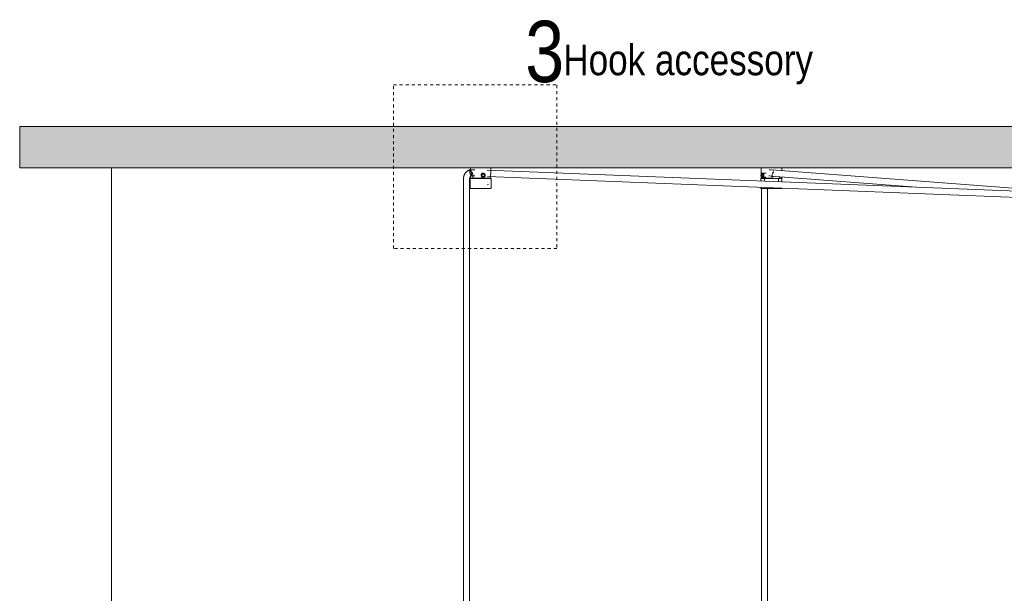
# Model space of a CAD drawing. Header units: millimetres. Extents: x 5395 to 10113, y 397 to 7363.
# Tile 3 of 11: x 5395 to 6359, y 1583 to 2145. Entities that reach past the tile are written whole.
import ezdxf

# ---------------------------------------------------------------- set-up
doc = ezdxf.new("R2010")
doc.units = ezdxf.units.MM
doc.linetypes.add('Dash', pattern=[6, 3, -3])
doc.layers.add('A-ANNO-DIMS', color=7, linetype='Dash', lineweight=9, true_color=0xd2d2d2)
for name, color, linetype, lineweight in [('A-ANNO-DIMS-15', 7, 'Continuous', 9), ('A-CLNG', 7, 'Continuous', 9), ('E-LITE-EQPM', 7, 'Continuous', 20), ('G-ANNO-TEXT', 7, 'Continuous', 9)]:
    doc.layers.add(name, color=color, linetype=linetype, lineweight=lineweight)
doc.styles.add('Arial Narrow', font='ARIALN.TTF', dxfattribs={"height": 33})
doc.styles.add('Arial Narrow_1', font='ARIALN.TTF', dxfattribs={"height": 60})
doc.styles.add('Arial Narrow_2', font='ARIALN.TTF', dxfattribs={"height": 30})
doc.dimstyles.new('FARO_-_2_2mm_Arial_Narrow_mm_Inch_Left', dxfattribs={"dimscale": 304.8, "dimtxt": 33.773222, "dimasz": 0, "dimexe": 0.147638, "dimexo": 0.0625, "dimgap": 0.024606, "dimtad": 1, "dimdec": 0, "dimzin": 0, "dimdsep": 46, "dimtxsty": 'Arial Narrow', "dimblk1": 'NONE', "dimblk2": 'NONE', "dimsah": 1, "dimcen": 0.09, "dimadec": 0, "dimazin": 0, "dimtfac": 1, "dimtdec": 4, "dimtix": 1, "dimtmove": 0, "dimatfit": 3, "dimfxl": 0.049213, "dimfxlon": 1, "dimtvp": 1, "dimtolj": 1, "dimtzin": 0, "dimarcsym": 2})

# ---------------------------------------------------------------- blocks, each defined once
blk = doc.blocks.new('64314-5L   _Suspended_tensor - 64314-49-5L MAMBO Black_rattan pendant lamp ø450-5L-719882-Alzado_PDF')
at = {"layer": 'E-LITE-EQPM', "lineweight": 9}
for p, q in [((5837.43, 1998.21), (5836.14, 1998.21)), ((5836.31, 2000), (5836.31, 1996.26)), ((5836.56, 2000), (5836.62, 2000)), ((5836.62, 2000), (5856.02, 2000)), ((6495.75, 1972.23), (5852.86, 1997.7)), ((5856.32, 1996.26), (5856.32, 2000)), ((6121.14, 2000), (6121.14, 1990)), ((6444.49, 1974.26), (6131.37, 1997.95)), ((6141.15, 1997.19), (6141.15, 2000)), ((5829.58, 1989.48), (5829.58, 1983.84)), ((5835.58, 1983.84), (5835.58, 1989.48)), ((5836.03, 1989.27), (5836.03, 1979.77)), ((5836.52, 1990), (5836.52, 1991.11)), ((5838.66, 1990), (5836.52, 1990)), ((5837.14, 1992.21), (5837.43, 1992.21)), ((5837.43, 1992.21), (5840.51, 1992.15)), ((5838.66, 1992.66), (5838.66, 1990)), ((5856.12, 1990), (5838.66, 1990)), ((5838.78, 1989.77), (5838.73, 1989.77)), ((5839.11, 1989.77), (5838.78, 1989.77)), ((5838.84, 1989.77), (5839.05, 1989.77)), ((5840.02, 1989.77), (5840.02, 1990)), ((5842.16, 1990), (5842.16, 1989.76)), ((5847.02, 1991.92), (5847.48, 1991.91)), ((5848.95, 1994.8), (5847.23, 1994.8)), ((5847.23, 1990.8), (5848.95, 1990.8)), ((5847.5, 1993.28), (5847.48, 1993.28)), ((5847.5, 1993.28), (5848.95, 1994.36)), ((5848.05, 1991.52), (5847.5, 1993.28)), ((5847.55, 1991.82), (5847.64, 1991.52)), ((5847.64, 1991.52), (5847.84, 1991.52)), ((5848.74, 1989.77), (5848.01, 1989.77)), ((5848.95, 1991.52), (5848.05, 1991.52)), ((5849.99, 1993.28), (5848.74, 1994.21)), ((5848.95, 1994.36), (5850.4, 1993.28)), ((5849.84, 1991.52), (5848.95, 1991.52)), ((5849.44, 1991.52), (5849.99, 1993.28)), ((5849.84, 1991.52), (5849.65, 1991.52)), ((5850.4, 1993.28), (5849.84, 1991.52)), ((5850.4, 1993.28), (5849.99, 1993.28)), ((5851.7, 1989.77), (5851.03, 1989.77)), ((5852.61, 1989.76), (5852.61, 1990)), ((5853.01, 1991.69), (6495.51, 1966.24)), ((5856.12, 1990), (5856.12, 1992.66)), ((5856.61, 1979.77), (5856.61, 1989.27)), ((6120.85, 1989.27), (6120.85, 1987.08)), ((6121.05, 1993.28), (6121.78, 1994.36)), ((6121.33, 1991.52), (6121.05, 1993.28)), ((6121.05, 1993.28), (6122.5, 1993.28)), ((6131.75, 1990), (6121.14, 1990)), ((6121.21, 1989.94), (6121.21, 1989.64)), ((6121.78, 1991.52), (6121.33, 1991.52)), ((6125.82, 1994.8), (6121.78, 1994.8)), ((6121.78, 1994.36), (6122.51, 1993.28)), ((6122.13, 1991.52), (6121.78, 1991.52)), ((6121.78, 1990.8), (6125.75, 1990.8)), ((6122.51, 1993.28), (6122.23, 1991.52)), ((6122.51, 1993.28), (6123.52, 1993.28)), ((6124.21, 1990), (6124.21, 1986.95)), ((6124.36, 1989.77), (6124.31, 1989.77)), ((6129.98, 1989.77), (6129.98, 1990)), ((6130.92, 1991.96), (6277.46, 1980.88)), ((6131.01, 1989.77), (6132.39, 1989.77)), ((6134.06, 1989.77), (6131.05, 1989.77)), ((6131.75, 1990), (6131.75, 1992.66)), ((6132.3, 1990), (6131.75, 1990)), ((6132.3, 1989.77), (6132.3, 1990)), ((6138.92, 1989.77), (6136.09, 1989.77)), ((6137.58, 1990), (6137.58, 1989.73)), ((6139.35, 1990), (6137.58, 1990)), ((6138.07, 1986.4), (6138.07, 1990)), ((6139.35, 1991.33), (6139.35, 1990)), ((6141.05, 1990), (6139.35, 1990)), ((6141.15, 1990), (6141.15, 1991.25)), ((6141.43, 1986.27), (6141.43, 1989.27)), ((5829.58, 1983.84), (5829.58, 1380)), ((5835.58, 1380), (5835.58, 1983.84)), ((5836.28, 1979.77), (5836.34, 1979.77)), ((5836.34, 1979.77), (5856.3, 1979.77)), ((5852.74, 1983.38), (5854.09, 1983.84)), ((6120.85, 1981.08), (6120.85, 1979.77)), ((6120.85, 1979.77), (6136.18, 1979.77)), ((6121.21, 1979.77), (6121.21, 1180)), ((6127.21, 1180), (6127.21, 1979.77)), ((6136.18, 1979.77), (6141.43, 1979.77)), ((6141.43, 1979.77), (6141.43, 1980.26))]:
    blk.add_line(p, q, dxfattribs=at)
at = {"layer": 'E-LITE-EQPM', "lineweight": 9, "flags": 128}
for points in [[(5836.09, 1998.2), (5835.75, 1998.1), (5835.41, 1997.98), (5835.08, 1997.85), (5834.75, 1997.7), (5834.43, 1997.55), (5834.12, 1997.38), (5833.81, 1997.19), (5833.51, 1997), (5833.22, 1996.79), (5832.94, 1996.57), (5832.66, 1996.34), (5832.4, 1996.1), (5832.14, 1995.84), (5831.9, 1995.58), (5831.67, 1995.31), (5831.44, 1995.03), (5831.23, 1994.74), (5831.03, 1994.44), (5830.85, 1994.14), (5830.67, 1993.83), (5830.51, 1993.51), (5830.36, 1993.18), (5830.22, 1992.85), (5830.1, 1992.52), (5829.98, 1992.18), (5829.89, 1991.83), (5829.8, 1991.49), (5829.73, 1991.14), (5829.67, 1990.78), (5829.63, 1990.43), (5829.6, 1990.07), (5829.58, 1989.71), (5829.58, 1989.48)], [(5840.54, 1998.16), (5839.27, 1998.2), (5837.43, 1998.21)], [(6128.79, 1998.13), (6129.57, 1998.1), (6132.48, 1997.74), (6133.47, 1997.56)], [(5835.58, 1989.48), (5835.58, 1989.61), (5835.59, 1989.73), (5835.6, 1989.86), (5835.62, 1989.98), (5835.64, 1990.11), (5835.67, 1990.23), (5835.7, 1990.35), (5835.74, 1990.47), (5835.78, 1990.58), (5835.82, 1990.7), (5835.87, 1990.81), (5835.92, 1990.92), (5835.98, 1991.03), (5836.04, 1991.13), (5836.1, 1991.24), (5836.17, 1991.34), (5836.25, 1991.43), (5836.32, 1991.52), (5836.4, 1991.61), (5836.48, 1991.7), (5836.57, 1991.78), (5836.65, 1991.86), (5836.74, 1991.93), (5836.84, 1992), (5836.93, 1992.07), (5837.03, 1992.13), (5837.13, 1992.18), (5837.22, 1992.23)], [(5836.03, 1989.27), (5836.03, 1989.29), (5836.03, 1989.31), (5836.03, 1989.33), (5836.03, 1989.35), (5836.04, 1989.37), (5836.04, 1989.39), (5836.04, 1989.41), (5836.05, 1989.43), (5836.06, 1989.45), (5836.06, 1989.47), (5836.07, 1989.48), (5836.08, 1989.5), (5836.09, 1989.52), (5836.1, 1989.54), (5836.11, 1989.55), (5836.12, 1989.57), (5836.14, 1989.59), (5836.15, 1989.6), (5836.16, 1989.62), (5836.18, 1989.63), (5836.19, 1989.65), (5836.21, 1989.66), (5836.22, 1989.67), (5836.24, 1989.68), (5836.26, 1989.69), (5836.27, 1989.7), (5836.29, 1989.71), (5836.31, 1989.72), (5836.33, 1989.73), (5836.35, 1989.74), (5836.37, 1989.75), (5836.39, 1989.75), (5836.4, 1989.76), (5836.42, 1989.76), (5836.44, 1989.77), (5836.46, 1989.77), (5836.48, 1989.77), (5836.5, 1989.77), (5836.52, 1989.77), (5836.53, 1989.77)], [(5836.83, 1989.77), (5836.74, 1989.77), (5836.67, 1989.77), (5836.61, 1989.77), (5836.57, 1989.77), (5836.54, 1989.77), (5836.53, 1989.77)], [(5836.53, 1989.77), (5836.54, 1989.77), (5836.56, 1989.77), (5836.6, 1989.77), (5836.65, 1989.77), (5836.72, 1989.77), (5836.81, 1989.77), (5836.91, 1989.77), (5837.03, 1989.77), (5837.16, 1989.77), (5837.3, 1989.77), (5837.46, 1989.77), (5837.64, 1989.77), (5837.82, 1989.77), (5838.02, 1989.77), (5838.24, 1989.77), (5838.47, 1989.77), (5838.71, 1989.77), (5838.96, 1989.77), (5839.22, 1989.77)], [(5856.11, 1989.77), (5856.1, 1989.77), (5856.07, 1989.77), (5856.04, 1989.77), (5855.98, 1989.77), (5855.91, 1989.77), (5855.83, 1989.77), (5855.72, 1989.77), (5855.61, 1989.77), (5855.48, 1989.77), (5855.33, 1989.77), (5855.17, 1989.77), (5855, 1989.77), (5854.81, 1989.77), (5854.61, 1989.77), (5854.4, 1989.77), (5854.17, 1989.77), (5853.93, 1989.77), (5853.68, 1989.77), (5853.41, 1989.77), (5853.14, 1989.77), (5852.85, 1989.77), (5852.55, 1989.77), (5852.25, 1989.77), (5851.93, 1989.77), (5851.61, 1989.77), (5851.27, 1989.77), (5850.93, 1989.77), (5850.58, 1989.77), (5850.23, 1989.77), (5849.86, 1989.77), (5849.5, 1989.77), (5849.12, 1989.77), (5848.75, 1989.77), (5848.37, 1989.77), (5847.98, 1989.77), (5847.59, 1989.77), (5847.21, 1989.77), (5846.81, 1989.77), (5846.42, 1989.77), (5846.03, 1989.77), (5845.64, 1989.77), (5845.25, 1989.77), (5844.86, 1989.77), (5844.48, 1989.77), (5844.09, 1989.77), (5843.71, 1989.77), (5843.34, 1989.77), (5842.97, 1989.77), (5842.6, 1989.77), (5842.24, 1989.77), (5841.89, 1989.77), (5841.55, 1989.77), (5841.21, 1989.77), (5840.88, 1989.77), (5840.56, 1989.77), (5840.25, 1989.77), (5839.94, 1989.77), (5839.65, 1989.77), (5839.37, 1989.77), (5839.1, 1989.77), (5838.84, 1989.77), (5838.59, 1989.77), (5838.36, 1989.77), (5838.14, 1989.77), (5837.93, 1989.77), (5837.74, 1989.77), (5837.55, 1989.77), (5837.39, 1989.77), (5837.23, 1989.77), (5837.1, 1989.77), (5836.97, 1989.77), (5836.86, 1989.77), (5836.83, 1989.77)], [(5854.5, 1989.77), (5854.71, 1989.77), (5854.9, 1989.77), (5855.08, 1989.77), (5855.25, 1989.77), (5855.4, 1989.77), (5855.54, 1989.77), (5855.66, 1989.77), (5855.77, 1989.77), (5855.81, 1989.77)], [(5855.81, 1989.77), (5855.9, 1989.77), (5855.97, 1989.77), (5856.03, 1989.77), (5856.07, 1989.77), (5856.1, 1989.77), (5856.11, 1989.77)], [(5856.11, 1989.77), (5856.13, 1989.77), (5856.15, 1989.77), (5856.17, 1989.77), (5856.19, 1989.77), (5856.21, 1989.76), (5856.23, 1989.76), (5856.25, 1989.75), (5856.26, 1989.75), (5856.28, 1989.74), (5856.3, 1989.73), (5856.32, 1989.73), (5856.34, 1989.72), (5856.36, 1989.71), (5856.37, 1989.7), (5856.39, 1989.69), (5856.41, 1989.67), (5856.42, 1989.66), (5856.44, 1989.65), (5856.45, 1989.64), (5856.47, 1989.62), (5856.48, 1989.61), (5856.5, 1989.59), (5856.51, 1989.58), (5856.52, 1989.56), (5856.53, 1989.54), (5856.54, 1989.52), (5856.55, 1989.51), (5856.56, 1989.49), (5856.57, 1989.47), (5856.58, 1989.45), (5856.58, 1989.43), (5856.59, 1989.41), (5856.6, 1989.39), (5856.6, 1989.38), (5856.6, 1989.36), (5856.61, 1989.34), (5856.61, 1989.32), (5856.61, 1989.3), (5856.61, 1989.27), (5856.61, 1989.27)], [(6120.85, 1989.27), (6120.85, 1989.29), (6120.85, 1989.31), (6120.85, 1989.33), (6120.86, 1989.35), (6120.86, 1989.37), (6120.86, 1989.39), (6120.87, 1989.41), (6120.87, 1989.43), (6120.88, 1989.45), (6120.89, 1989.47), (6120.9, 1989.48), (6120.91, 1989.5), (6120.92, 1989.52), (6120.93, 1989.54), (6120.94, 1989.55), (6120.95, 1989.57), (6120.96, 1989.59), (6120.97, 1989.6), (6120.99, 1989.62), (6121, 1989.63), (6121.02, 1989.65), (6121.03, 1989.66), (6121.05, 1989.67), (6121.06, 1989.68), (6121.08, 1989.69), (6121.1, 1989.7), (6121.12, 1989.71), (6121.13, 1989.72), (6121.15, 1989.73), (6121.17, 1989.74), (6121.19, 1989.75), (6121.21, 1989.75), (6121.23, 1989.76), (6121.25, 1989.76), (6121.27, 1989.77), (6121.29, 1989.77), (6121.31, 1989.77), (6121.33, 1989.77), (6121.35, 1989.77), (6121.35, 1989.77)], [(6135.93, 1989.77), (6135.59, 1989.77), (6135.24, 1989.77), (6134.88, 1989.77), (6134.51, 1989.77), (6134.14, 1989.77), (6133.77, 1989.77), (6133.39, 1989.77), (6133, 1989.77), (6132.62, 1989.77), (6132.23, 1989.77), (6131.84, 1989.77), (6131.45, 1989.77), (6131.06, 1989.77), (6130.67, 1989.77), (6130.28, 1989.77), (6129.89, 1989.77), (6129.5, 1989.77), (6129.12, 1989.77), (6128.73, 1989.77), (6128.36, 1989.77), (6127.98, 1989.77), (6127.62, 1989.77), (6127.25, 1989.77), (6126.9, 1989.77), (6126.55, 1989.77), (6126.21, 1989.77), (6125.87, 1989.77), (6125.55, 1989.77), (6125.23, 1989.77), (6124.92, 1989.77), (6124.63, 1989.77), (6124.34, 1989.77), (6124.06, 1989.77), (6123.8, 1989.77), (6123.54, 1989.77), (6123.3, 1989.77), (6123.08, 1989.77), (6122.86, 1989.77), (6122.66, 1989.77), (6122.47, 1989.77), (6122.3, 1989.77), (6122.14, 1989.77), (6121.99, 1989.77), (6121.86, 1989.77), (6121.74, 1989.77), (6121.64, 1989.77), (6121.55, 1989.77), (6121.48, 1989.77), (6121.43, 1989.77), (6121.39, 1989.77), (6121.36, 1989.77), (6121.35, 1989.77)], [(6121.35, 1989.77), (6121.36, 1989.77), (6121.39, 1989.77), (6121.42, 1989.77), (6121.48, 1989.77), (6121.55, 1989.77), (6121.63, 1989.77), (6121.74, 1989.77), (6121.85, 1989.77), (6121.98, 1989.77), (6122.13, 1989.77), (6122.29, 1989.77), (6122.46, 1989.77), (6122.65, 1989.77), (6122.85, 1989.77), (6123.06, 1989.77), (6123.29, 1989.77), (6123.53, 1989.77), (6123.78, 1989.77), (6124.05, 1989.77), (6124.32, 1989.77)], [(6128.43, 1992.14), (6129.08, 1992.12), (6131.51, 1991.82), (6132.34, 1991.67)], [(6131.02, 1989.77), (6131.23, 1989.77), (6131.62, 1989.77), (6132.01, 1989.77), (6132.4, 1989.77), (6132.78, 1989.77)], [(6140.93, 1989.77), (6140.92, 1989.77), (6140.9, 1989.77), (6140.86, 1989.77), (6140.81, 1989.77), (6140.74, 1989.77), (6140.65, 1989.77), (6140.55, 1989.77), (6140.43, 1989.77), (6140.3, 1989.77), (6140.16, 1989.77), (6140, 1989.77), (6139.82, 1989.77), (6139.64, 1989.77), (6139.44, 1989.77), (6139.22, 1989.77), (6138.99, 1989.77), (6138.75, 1989.77), (6138.5, 1989.77), (6138.24, 1989.77), (6137.96, 1989.77), (6137.68, 1989.77), (6137.38, 1989.77), (6137.07, 1989.77), (6136.76, 1989.77), (6136.43, 1989.77), (6136.1, 1989.77), (6135.93, 1989.77)], [(6137.95, 1989.77), (6138.22, 1989.77), (6138.49, 1989.77), (6138.74, 1989.77)], [(6138.98, 1989.77), (6139.21, 1989.77), (6139.42, 1989.77), (6139.63, 1989.77), (6139.81, 1989.77), (6139.99, 1989.77), (6140.15, 1989.77), (6140.29, 1989.77), (6140.43, 1989.77), (6140.54, 1989.77), (6140.64, 1989.77), (6140.73, 1989.77), (6140.8, 1989.77), (6140.86, 1989.77), (6140.9, 1989.77), (6140.92, 1989.77), (6140.93, 1989.77)], [(6140.93, 1989.77), (6140.95, 1989.77), (6140.97, 1989.77), (6140.99, 1989.77), (6141.01, 1989.77), (6141.03, 1989.76), (6141.05, 1989.76), (6141.07, 1989.75), (6141.09, 1989.75), (6141.11, 1989.74), (6141.13, 1989.73), (6141.15, 1989.73), (6141.16, 1989.72), (6141.18, 1989.71), (6141.2, 1989.7), (6141.22, 1989.69), (6141.23, 1989.67), (6141.25, 1989.66), (6141.26, 1989.65), (6141.28, 1989.64), (6141.29, 1989.62), (6141.31, 1989.61), (6141.32, 1989.59), (6141.33, 1989.58), (6141.34, 1989.56), (6141.35, 1989.54), (6141.37, 1989.52), (6141.38, 1989.51), (6141.38, 1989.49), (6141.39, 1989.47), (6141.4, 1989.45), (6141.41, 1989.43), (6141.41, 1989.41), (6141.42, 1989.39), (6141.42, 1989.38), (6141.43, 1989.36), (6141.43, 1989.34), (6141.43, 1989.32), (6141.43, 1989.3), (6141.43, 1989.27), (6141.43, 1989.27)]]:
    blk.add_lwpolyline(points, dxfattribs=at)
at = {"layer": 'E-LITE-EQPM', "lineweight": 9}
for centre, major_axis, ratio, start_param, end_param in [((5848.95, 1992.8), (0, 2), 0.969506, 0, 3.141593), ((5848.95, 1992.8), (0, 2), 0.969506, 3.141593, 6.283185), ((6121.78, 1992.8), (0, 2), 0.489462, 0, 3.141593), ((6121.78, 1992.8), (0, 2), 0.489462, 3.141593, 6.283185), ((6132.9, 1994.62), (0.57, 2.95), 0.868205, 2.898779, 3.306641), ((6132.9, 1994.62), (0.57, 2.95), 0.868205, 3.306641, 3.568441)]:
    blk.add_ellipse(centre, major_axis=major_axis, ratio=ratio, start_param=start_param, end_param=end_param, dxfattribs=at)
for points, knots in [([(5836.14, 1998.21), (5836.01, 1998.21), (5835.79, 1997.92), (5835.68, 1996.89), (5835.76, 1995.73), (5835.9, 1994.85), (5836.06, 1994.18), (5836.2, 1993.7), (5836.35, 1993.28), (5836.52, 1992.91), (5836.68, 1992.61), (5836.9, 1992.31), (5837.05, 1992.21), (5837.14, 1992.21)], [-1, -1, -1, -1, -0.833333, -0.666667, -0.555556, -0.444444, -0.388889, -0.333333, -0.277778, -0.222222, -0.166667, -0.111111, 0, 0, 0, 0]), ([(5836.14, 1998.21), (5836.23, 1998.21), (5836.42, 1998.08), (5836.71, 1997.55), (5837, 1996.73), (5837.2, 1995.86), (5837.34, 1995.07), (5837.42, 1994.42), (5837.47, 1993.92), (5837.48, 1993.54), (5837.48, 1993.28), (5837.48, 1993.05), (5837.45, 1992.76), (5837.41, 1992.54), (5837.37, 1992.43), (5837.35, 1992.4)], [0, 0, 0, 0, 0.1111111, 0.2222222, 0.3333333, 0.4444444, 0.5138889, 0.5833333, 0.6527778, 0.6875, 0.7222222, 0.7569444, 0.7916667, 0.8611111, 0.8888889, 0.8888889, 0.8888889, 0.8888889]), ([(5856.12, 1992.66), (5856.12, 1993), (5856.13, 1993.65), (5856.22, 1994.89), (5856.3, 1995.66), (5856.32, 1996.06)], [0, 0, 0, 0, 0.1428571, 0.2857143, 0.5714286, 0.5714286, 0.5714286, 0.5714286]), ([(6131.75, 1992.66), (6131.75, 1993), (6131.83, 1993.65), (6132.32, 1994.89), (6132.97, 1995.66), (6133.48, 1996.06)], [0, 0, 0, 0, 0.1428571, 0.2857143, 0.5714286, 0.5714286, 0.5714286, 0.5714286]), ([(5837.86, 1995.72), (5837.92, 1995.61), (5838.07, 1995.32), (5838.25, 1994.89), (5838.39, 1994.46), (5838.49, 1994.11), (5838.56, 1993.76), (5838.63, 1993.28), (5838.66, 1992.91), (5838.66, 1992.66)], [0.5052802, 0.5052802, 0.5052802, 0.5052802, 0.5714286, 0.6785714, 0.7321429, 0.7857143, 0.8392857, 0.8928571, 1, 1, 1, 1]), ([(5846.78, 1992.8), (5846.78, 1992.92), (5846.8, 1993.16), (5846.89, 1993.49), (5847.05, 1993.81), (5847.25, 1994.09), (5847.5, 1994.34), (5847.78, 1994.54), (5848.1, 1994.69), (5848.46, 1994.79), (5848.78, 1994.81), (5849.07, 1994.78), (5849.34, 1994.72), (5849.67, 1994.59), (5850.01, 1994.34), (5850.29, 1994.03), (5850.53, 1993.6), (5850.62, 1993.28), (5850.64, 1993.08)], [0, 0, 0, 0, 0.0555556, 0.1111111, 0.1666667, 0.2222222, 0.2777778, 0.3333333, 0.3888889, 0.4444444, 0.5138889, 0.5486111, 0.5833333, 0.6527778, 0.7222222, 0.7916667, 0.8611111, 0.9570063, 0.9570063, 0.9570063, 0.9570063]), ([(5850.63, 1992.45), (5850.61, 1992.33), (5850.56, 1992.11), (5850.42, 1991.8), (5850.23, 1991.51), (5850, 1991.26), (5849.73, 1991.06), (5849.43, 1990.91), (5849.08, 1990.81), (5848.75, 1990.79), (5848.47, 1990.82), (5848.2, 1990.88), (5847.85, 1991.02), (5847.49, 1991.26), (5847.19, 1991.57), (5846.88, 1992.08), (5846.78, 1992.5), (5846.78, 1992.8)], [0.0555556, 0.0555556, 0.0555556, 0.0555556, 0.1111111, 0.1666667, 0.2222222, 0.2777778, 0.3333333, 0.3888889, 0.4444444, 0.5138889, 0.5486111, 0.5833333, 0.6527778, 0.7222222, 0.7916667, 0.8611111, 1, 1, 1, 1]), ([(6123.57, 1992.8), (6123.57, 1992.68), (6123.56, 1992.44), (6123.5, 1992.11), (6123.4, 1991.8), (6123.28, 1991.51), (6123.12, 1991.26), (6122.95, 1991.06), (6122.77, 1990.91), (6122.58, 1990.81), (6122.45, 1990.8), (6122.38, 1990.8)], [0, 0, 0, 0, 0.0555556, 0.1111111, 0.1666667, 0.2222222, 0.2777778, 0.3333333, 0.3888889, 0.4444444, 0.5138889, 0.5138889, 0.5138889, 0.5138889]), ([(6122.46, 1994.8), (6122.5, 1994.8), (6122.57, 1994.78), (6122.72, 1994.72), (6122.91, 1994.59), (6123.12, 1994.34), (6123.31, 1994.03), (6123.51, 1993.52), (6123.57, 1993.1), (6123.57, 1992.8)], [0.5138889, 0.5138889, 0.5138889, 0.5138889, 0.5486111, 0.5833333, 0.6527778, 0.7222222, 0.7916667, 0.8611111, 1, 1, 1, 1])]:
    blk.add_open_spline(points, degree=3, knots=knots, dxfattribs=at)
for points in [[(5837.65, 1996.06), (5837.72, 1995.96), (5837.79, 1995.85), (5837.86, 1995.73)], [(5856.32, 1996.06), (5856.32, 1996.13), (5856.32, 1996.2), (5856.32, 1996.26)]]:
    blk.add_open_spline(points, degree=3, dxfattribs=at)
blk = doc.blocks.new('DIMBLOCK2-Alzado_PDF')
at = {"layer": 'A-ANNO-DIMS-15', "color": 251, "true_color": 0x5b5b5b}
for p, q in [((5484.83, 2000), (5439.76, 2000)), ((5484.76, 457.16), (5484.76, 2000)), ((5484.76, 2000), (5499.76, 2000)), ((5499.76, 457.16), (5439.76, 457.16)), ((5484.76, 457.16), (5499.76, 457.16))]:
    blk.add_line(p, q, dxfattribs=at)
at = {"layer": 'A-ANNO-DIMS-15', "color": 0, "insert": (5434.62, 1099.38), "char_height": 33, "width": 310.0703, "attachment_point": 1, "rotation": 90, "line_spacing_factor": 0.974696, "style": 'Arial Narrow'}
blk.add_mtext('Variable Heigth', dxfattribs=at)
blk = doc.blocks.new('_None')

msp = doc.modelspace()

# ---------------------------------------------------------------- hatches: boundary and pattern name
at = {"layer": 'A-CLNG', "true_color": 0xe8e8e8}
msp.add_hatch(color=254, dxfattribs=at).paths.add_polyline_path([(6595.84, 2000), (7794.95, 2000), (7794.95, 2040.5), (5394.95, 2040.5), (5394.95, 2000), (6595.53, 2000)], flags=0)

# ---------------------------------------------------------------- linework, layer by layer
at = {"layer": 'A-ANNO-DIMS'}
for p, q in [((5760.93, 2081.16), (5920.93, 2081.16)), ((5760.93, 1921.16), (5760.93, 2081.16)), ((5920.93, 2081.16), (5920.93, 1921.16)), ((5920.93, 1921.16), (5760.93, 1921.16))]:
    msp.add_line(p, q, dxfattribs=at)
at = {"layer": 'A-CLNG'}
for p, q in [((5394.95, 2040.5), (7794.95, 2040.5)), ((5394.95, 2040.5), (5394.95, 2000)), ((5836.62, 2000), (5394.95, 2000)), ((6584.11, 2000), (5856.02, 2000))]:
    msp.add_line(p, q, dxfattribs=at)

# ---------------------------------------------------------------- block references
at = {"layer": 'E-LITE-EQPM', "lineweight": 9}
msp.add_blockref('64314-5L   _Suspended_tensor - 64314-49-5L MAMBO Black_rattan pendant lamp ø450-5L-719882-Alzado_PDF', (0, 0), dxfattribs=at)

# ---------------------------------------------------------------- texts
at = {"layer": 'G-ANNO-TEXT', "insert": (5889.96, 2144.02), "char_height": 60, "width": 46.8987, "attachment_point": 1, "style": 'Arial Narrow_1'}
msp.add_mtext('3', dxfattribs=at)
at = {"layer": 'G-ANNO-TEXT', "color": 251, "true_color": 0x5b5b5b, "insert": (5927.31, 2120.74), "char_height": 30, "width": 306.6455, "attachment_point": 1, "style": 'Arial Narrow_2'}
msp.add_mtext('Hook accessory', dxfattribs=at)

# ---------------------------------------------------------------- dimensions: what is measured, and where the dimension line sits
at = {"layer": 'A-ANNO-DIMS', "color": 251, "linetype": 'Continuous', "true_color": 0x5b5b5b}
dim = msp.add_linear_dim(base=(5484.76, 2000), p1=(5499.76, 457.16), p2=(5499.76, 2000), angle=90, text='Variable Heigth', dimstyle='FARO_-_2_2mm_Arial_Narrow_mm_Inch_Left', override={"dimpost": '<>', "dimfxl": 1542.84377}, dxfattribs=at)
dim.commit()
dim.dimension.update_dxf_attribs({"geometry": 'DIMBLOCK2-Alzado_PDF', "text_midpoint": (5455.91, 1228.58)})

doc.saveas('drawing.dxf')
